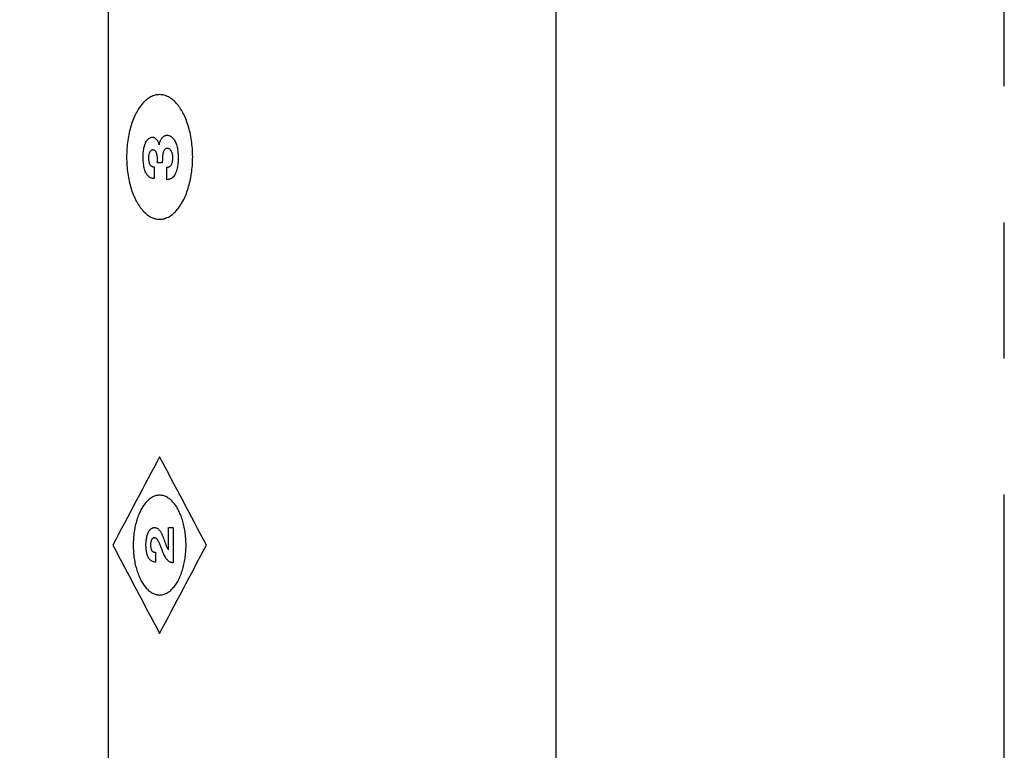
# Model space of a CAD drawing. Header units: inches. Extents: x 0 to 34, y 0 to 22.
# Tile 32 of 76: x 14.385 to 15.4, y 4.905 to 5.658. Entities that reach past the tile are written whole.
import ezdxf

# ---------------------------------------------------------------- set-up
doc = ezdxf.new("R2010")
doc.units = ezdxf.units.IN
doc.header["$LTSCALE"] = 1.87
doc.header["$MEASUREMENT"] = 0
doc.linetypes.add('CENTER', pattern=[0.6, 0.375, -0.075, 0.075, -0.075])
doc.layers.get('0').update_dxf_attribs({"linetype": 'CONTINUOUS'})
for name, color, linetype in [('DATUMCURVES', 7, 'CONTINUOUS'), ('DEFAULT_1', 7, 'CENTER'), ('DIMENSIONS', 7, 'CONTINUOUS')]:
    doc.layers.add(name, color=color, linetype=linetype)
doc.styles.get("Standard").update_dxf_attribs({"font": 'txt', "width": 0.8})
doc.dimstyles.new('DIMSTYLE_3', dxfattribs={"dimtxt": 0.125, "dimasz": 0.18, "dimexe": 0.18, "dimexo": 0.0625, "dimgap": 0.09, "dimtad": 0, "dimtih": 1, "dimtoh": 1, "dimdec": 3, "dimlfac": 2, "dimzin": 4, "dimdsep": 46, "dimtxsty": 'STANDARD', "dimblk": '_FILLED', "dimblk1": '_FILLED', "dimblk2": '_FILLED', "dimcen": 0.09, "dimadec": 0, "dimazin": 0, "dimtp": 0.001, "dimtm": 0.001, "dimtfac": 1, "dimtdec": 3, "dimtofl": 0, "dimtmove": 0, "dimatfit": 3, "dimldrblk": '_FILLED', "dimfxl": 1, "dimtolj": 1, "dimtzin": 4, "dimarcsym": 0})

# ---------------------------------------------------------------- blocks, each defined once
blk = doc.blocks.new('_FILLED')
at = {"color": 0, "linetype": 'BYBLOCK'}
blk.add_solid([(0, 0), (-1, 0.1736), (-1, -0.1736)], dxfattribs=at)
blk = doc.blocks.new('*D31')
at = {"layer": 'DIMENSIONS', "color": 2, "linetype": 'CONTINUOUS'}
for p, q in [((15.1655, 7.6707), (13.5757, 7.6707)), ((13.7007, 7.6707), (13.7007, 5.7411)), ((13.7007, 3.3457), (13.7007, 5.3036)), ((15.1655, 3.3457), (13.5757, 3.3457))]:
    blk.add_line(p, q, dxfattribs=at)
at = {"layer": 'DIMENSIONS', "color": 2, "linetype": 'CONTINUOUS', "xscale": 0.18, "yscale": 0.18, "zscale": 0.18}
for p, rotation in [((13.7007, 7.6707), 90), ((13.7007, 3.3457), 270)]:
    blk.add_blockref('_FILLED', p, dxfattribs=dict(at, rotation=rotation))
at = {"layer": 'DIMENSIONS', "color": 2, "linetype": 'CONTINUOUS', "width": 0.8}
for s, p in [('8.650', (13.3007, 5.5536)), ('[', (13.3007, 5.3661)), (']', (14.0007, 5.3661)), ('219.71', (13.4007, 5.3661))]:
    blk.add_text(s, height=0.125, dxfattribs=at).set_placement(p)

msp = doc.modelspace()

# ---------------------------------------------------------------- linework, layer by layer
at = {"color": 7, "linetype": 'CONTINUOUS'}
for p, q in [((14.47667, 7.9852), (14.47667, 3.75791)), ((14.93795, 7.9852), (14.93795, 3.0312))]:
    msp.add_line(p, q, dxfattribs=at)
at = {"layer": 'DATUMCURVES', "color": 40, "linetype": 'CONTINUOUS'}
for points in [[(14.52499, 5.58066, 1.36169), (14.52351, 5.58009, 1.35932), (14.52204, 5.57952, 1.35696), (14.52056, 5.57895, 1.35459)], [(14.52961, 5.58124, 1.36908), (14.52807, 5.58105, 1.36661), (14.52653, 5.58085, 1.36415), (14.52499, 5.58066, 1.36169)], [(14.53423, 5.58066, 1.37647), (14.53269, 5.58085, 1.37401), (14.53115, 5.58105, 1.37154), (14.52961, 5.58124, 1.36908)], [(14.53866, 5.57895, 1.38356), (14.53719, 5.57952, 1.3812), (14.53571, 5.58009, 1.37884), (14.53423, 5.58066, 1.37647)], [(14.51242, 5.57246, 1.34157), (14.51121, 5.57092, 1.33964), (14.51001, 5.56938, 1.33771), (14.5088, 5.56784, 1.33577)], [(14.51636, 5.57619, 1.34787), (14.51504, 5.57494, 1.34577), (14.51373, 5.5737, 1.34367), (14.51242, 5.57246, 1.34157)], [(14.52056, 5.57895, 1.35459), (14.51916, 5.57803, 1.35235), (14.51776, 5.57711, 1.35011), (14.51636, 5.57619, 1.34787)], [(14.54287, 5.57619, 1.39029), (14.54146, 5.57711, 1.38805), (14.54006, 5.57803, 1.38581), (14.53866, 5.57895, 1.38356)], [(14.5468, 5.57246, 1.39658), (14.54549, 5.5737, 1.39449), (14.54418, 5.57494, 1.39239), (14.54287, 5.57619, 1.39029)], [(14.55042, 5.56784, 1.40238), (14.54921, 5.56938, 1.40045), (14.54801, 5.57092, 1.39852), (14.5468, 5.57246, 1.39658)], [(14.50553, 5.56241, 1.33054), (14.50457, 5.56035, 1.329), (14.50361, 5.55829, 1.32746), (14.50265, 5.55623, 1.32593)], [(14.5088, 5.56784, 1.33577), (14.50771, 5.56603, 1.33403), (14.50662, 5.56422, 1.33228), (14.50553, 5.56241, 1.33054)], [(14.55369, 5.56241, 1.40762), (14.5526, 5.56422, 1.40587), (14.55151, 5.56603, 1.40413), (14.55042, 5.56784, 1.40238)], [(14.55657, 5.55623, 1.41223), (14.55561, 5.55829, 1.41069), (14.55465, 5.56035, 1.40915), (14.55369, 5.56241, 1.40762)], [(14.5002, 5.5494, 1.32201), (14.49954, 5.54692, 1.32096), (14.49888, 5.54445, 1.3199), (14.49822, 5.54197, 1.31885)], [(14.50265, 5.55623, 1.32593), (14.50183, 5.55395, 1.32462), (14.50101, 5.55167, 1.32332), (14.5002, 5.5494, 1.32201)], [(14.55902, 5.5494, 1.41614), (14.5582, 5.55167, 1.41484), (14.55739, 5.55395, 1.41353), (14.55657, 5.55623, 1.41223)], [(14.56099, 5.54197, 1.4193), (14.56034, 5.54445, 1.41825), (14.55968, 5.54692, 1.4172), (14.55902, 5.5494, 1.41614)], [(14.49822, 5.54197, 1.31885), (14.49774, 5.53933, 1.31807), (14.49725, 5.53668, 1.31729), (14.49676, 5.53404, 1.31651)], [(14.53474, 5.53872, 1.37729), (14.53516, 5.53886, 1.37796), (14.53558, 5.53901, 1.37863), (14.536, 5.53915, 1.3793)], [(14.536, 5.53915, 1.3793), (14.53647, 5.5392, 1.38006), (14.53694, 5.53925, 1.38081), (14.53742, 5.53931, 1.38157)], [(14.53742, 5.53931, 1.38157), (14.53796, 5.53924, 1.38244), (14.5385, 5.53918, 1.3833), (14.53904, 5.53911, 1.38417)], [(14.53904, 5.53911, 1.38417), (14.53955, 5.53892, 1.38499), (14.54006, 5.53874, 1.38581), (14.54057, 5.53855, 1.38662)], [(14.56245, 5.53404, 1.42164), (14.56197, 5.53668, 1.42086), (14.56148, 5.53933, 1.42008), (14.56099, 5.54197, 1.4193)], [(14.49676, 5.53404, 1.31651), (14.49646, 5.53125, 1.31603), (14.49616, 5.52846, 1.31555), (14.49586, 5.52568, 1.31506)], [(14.51405, 5.52818, 1.34418), (14.51428, 5.52888, 1.34454), (14.51451, 5.52959, 1.34491), (14.51473, 5.53029, 1.34527)], [(14.51473, 5.53029, 1.34527), (14.51501, 5.53093, 1.34572), (14.51529, 5.53157, 1.34617), (14.51557, 5.53221, 1.34662)], [(14.51557, 5.53221, 1.34662), (14.51591, 5.53277, 1.34715), (14.51624, 5.53333, 1.34769), (14.51658, 5.5339, 1.34822)], [(14.51658, 5.5339, 1.34822), (14.51697, 5.53436, 1.34885), (14.51736, 5.53483, 1.34948), (14.51776, 5.5353, 1.35011)], [(14.51776, 5.5353, 1.35011), (14.51821, 5.53565, 1.35083), (14.51866, 5.53601, 1.35156), (14.51912, 5.53636, 1.35228)], [(14.51912, 5.53636, 1.35228), (14.51963, 5.53658, 1.35311), (14.52015, 5.53681, 1.35394), (14.52067, 5.53703, 1.35477)], [(14.52067, 5.53703, 1.35477), (14.52125, 5.53711, 1.3557), (14.52184, 5.53719, 1.35664), (14.52242, 5.53727, 1.35758)], [(14.52242, 5.53727, 1.35758), (14.52271, 5.53724, 1.35804), (14.523, 5.53721, 1.3585), (14.52329, 5.53719, 1.35896)], [(14.52329, 5.53719, 1.35896), (14.52356, 5.5371, 1.35939), (14.52383, 5.53702, 1.35982), (14.52409, 5.53694, 1.36025)], [(14.52409, 5.53694, 1.36025), (14.52435, 5.53681, 1.36065), (14.5246, 5.53668, 1.36105), (14.52485, 5.53655, 1.36146)], [(14.52485, 5.53655, 1.36146), (14.52508, 5.53638, 1.36183), (14.52531, 5.53621, 1.3622), (14.52554, 5.53604, 1.36257)], [(14.52554, 5.53604, 1.36257), (14.52576, 5.53583, 1.36291), (14.52597, 5.53562, 1.36326), (14.52619, 5.53541, 1.3636)], [(14.52619, 5.53541, 1.3636), (14.52638, 5.53516, 1.36391), (14.52658, 5.53492, 1.36422), (14.52677, 5.53468, 1.36454)], [(14.52677, 5.53468, 1.36454), (14.52695, 5.53441, 1.36482), (14.52713, 5.53415, 1.3651), (14.5273, 5.53388, 1.36538)], [(14.5273, 5.53388, 1.36538), (14.52746, 5.53359, 1.36564), (14.52762, 5.5333, 1.36589), (14.52778, 5.53302, 1.36614)], [(14.52778, 5.53302, 1.36614), (14.52792, 5.53271, 1.36637), (14.52806, 5.53241, 1.36659), (14.52819, 5.5321, 1.36681)], [(14.52819, 5.5321, 1.36681), (14.52832, 5.53179, 1.36701), (14.52844, 5.53147, 1.3672), (14.52856, 5.53116, 1.36739)], [(14.52856, 5.53116, 1.36739), (14.52866, 5.53084, 1.36756), (14.52876, 5.53052, 1.36772), (14.52886, 5.5302, 1.36788)], [(14.52886, 5.5302, 1.36788), (14.52895, 5.52988, 1.36802), (14.52903, 5.52956, 1.36815), (14.52911, 5.52925, 1.36829)], [(14.52911, 5.52925, 1.36829), (14.52915, 5.52925, 1.36834), (14.52918, 5.52925, 1.36839), (14.52922, 5.52925, 1.36845)], [(14.52922, 5.52925, 1.36845), (14.52926, 5.52948, 1.36851), (14.52929, 5.52971, 1.36857), (14.52933, 5.52994, 1.36864)], [(14.52933, 5.52994, 1.36864), (14.5294, 5.53023, 1.36874), (14.52946, 5.53052, 1.36884), (14.52952, 5.53081, 1.36894)], [(14.52952, 5.53081, 1.36894), (14.52961, 5.53114, 1.36909), (14.52971, 5.53148, 1.36923), (14.5298, 5.53181, 1.36937)], [(14.5298, 5.53181, 1.36937), (14.52992, 5.53217, 1.36957), (14.53004, 5.53254, 1.36976), (14.53016, 5.5329, 1.36995)], [(14.53016, 5.5329, 1.36995), (14.53031, 5.53328, 1.3702), (14.53046, 5.53365, 1.37044), (14.53062, 5.53403, 1.37069)], [(14.53062, 5.53403, 1.37069), (14.53081, 5.53441, 1.37099), (14.531, 5.53478, 1.3713), (14.53119, 5.53516, 1.3716)], [(14.53119, 5.53516, 1.3716), (14.53142, 5.53552, 1.37197), (14.53165, 5.53588, 1.37233), (14.53187, 5.53624, 1.3727)], [(14.53187, 5.53624, 1.3727), (14.53215, 5.53656, 1.37314), (14.53242, 5.53689, 1.37357), (14.53269, 5.53722, 1.37401)], [(14.53269, 5.53722, 1.37401), (14.53301, 5.5375, 1.37451), (14.53333, 5.53778, 1.37502), (14.53364, 5.53806, 1.37553)], [(14.53364, 5.53806, 1.37553), (14.53401, 5.53828, 1.37612), (14.53438, 5.5385, 1.3767), (14.53474, 5.53872, 1.37729)], [(14.54057, 5.53855, 1.38662), (14.54105, 5.53825, 1.38739), (14.54153, 5.53794, 1.38815), (14.54201, 5.53764, 1.38892)], [(14.54201, 5.53764, 1.38892), (14.54245, 5.53723, 1.38962), (14.54289, 5.53681, 1.39032), (14.54333, 5.5364, 1.39103)], [(14.54333, 5.5364, 1.39103), (14.54373, 5.53587, 1.39167), (14.54413, 5.53535, 1.39231), (14.54453, 5.53483, 1.39295)], [(14.54453, 5.53483, 1.39295), (14.54488, 5.53421, 1.39352), (14.54524, 5.53359, 1.39409), (14.5456, 5.53298, 1.39467)], [(14.5456, 5.53298, 1.39467), (14.54591, 5.53226, 1.39516), (14.54622, 5.53155, 1.39566), (14.54653, 5.53084, 1.39616)], [(14.54653, 5.53084, 1.39616), (14.54679, 5.53004, 1.39658), (14.54705, 5.52924, 1.39699), (14.54732, 5.52844, 1.39741)], [(14.56336, 5.52568, 1.42309), (14.56306, 5.52846, 1.42261), (14.56276, 5.53125, 1.42212), (14.56245, 5.53404, 1.42164)], [(14.49586, 5.52568, 1.31506), (14.49575, 5.52277, 1.3149), (14.49565, 5.51986, 1.31473), (14.49555, 5.51696, 1.31456)], [(14.51262, 5.51662, 1.34189), (14.51264, 5.51738, 1.34191), (14.51265, 5.51814, 1.34194), (14.51267, 5.5189, 1.34197)], [(14.51267, 5.5189, 1.34197), (14.51272, 5.51968, 1.34205), (14.51278, 5.52046, 1.34214), (14.51283, 5.52125, 1.34222)], [(14.51283, 5.52125, 1.34222), (14.51292, 5.52203, 1.34237), (14.51301, 5.52282, 1.34252), (14.51311, 5.52361, 1.34267)], [(14.51311, 5.52361, 1.34267), (14.51324, 5.52439, 1.34288), (14.51338, 5.52516, 1.3431), (14.51351, 5.52594, 1.34331)], [(14.51351, 5.52594, 1.34331), (14.51369, 5.52669, 1.3436), (14.51387, 5.52743, 1.34389), (14.51405, 5.52818, 1.34418)], [(14.5184, 5.51891, 1.35114), (14.51834, 5.51843, 1.35104), (14.51828, 5.51794, 1.35094), (14.51822, 5.51746, 1.35085)], [(14.51868, 5.52014, 1.35158), (14.51859, 5.51973, 1.35143), (14.51849, 5.51932, 1.35128), (14.5184, 5.51891, 1.35114)], [(14.51904, 5.52116, 1.35216), (14.51892, 5.52082, 1.35197), (14.5188, 5.52048, 1.35178), (14.51868, 5.52014, 1.35158)], [(14.51946, 5.522, 1.35284), (14.51932, 5.52172, 1.35261), (14.51918, 5.52144, 1.35238), (14.51904, 5.52116, 1.35216)], [(14.51993, 5.52267, 1.35358), (14.51977, 5.52245, 1.35333), (14.51962, 5.52222, 1.35309), (14.51946, 5.522, 1.35284)], [(14.52042, 5.52319, 1.35438), (14.52026, 5.52302, 1.35411), (14.52009, 5.52284, 1.35385), (14.51993, 5.52267, 1.35358)], [(14.52093, 5.52358, 1.35518), (14.52076, 5.52345, 1.35491), (14.52059, 5.52332, 1.35464), (14.52042, 5.52319, 1.35438)], [(14.52142, 5.52385, 1.35597), (14.52126, 5.52376, 1.35571), (14.52109, 5.52367, 1.35545), (14.52093, 5.52358, 1.35518)], [(14.52189, 5.52402, 1.35672), (14.52173, 5.52396, 1.35647), (14.52158, 5.52391, 1.35622), (14.52142, 5.52385, 1.35597)], [(14.52231, 5.52411, 1.3574), (14.52217, 5.52408, 1.35717), (14.52203, 5.52405, 1.35695), (14.52189, 5.52402, 1.35672)], [(14.52267, 5.52414, 1.35797), (14.52255, 5.52413, 1.35778), (14.52243, 5.52412, 1.35759), (14.52231, 5.52411, 1.3574)], [(14.52372, 5.524, 1.35966), (14.52337, 5.52404, 1.3591), (14.52302, 5.52409, 1.35853), (14.52267, 5.52414, 1.35797)], [(14.52461, 5.52359, 1.36107), (14.52431, 5.52372, 1.3606), (14.52402, 5.52386, 1.36013), (14.52372, 5.524, 1.35966)], [(14.52534, 5.52295, 1.36224), (14.52509, 5.52316, 1.36185), (14.52485, 5.52337, 1.36146), (14.52461, 5.52359, 1.36107)], [(14.52593, 5.52212, 1.36319), (14.52573, 5.52239, 1.36287), (14.52554, 5.52267, 1.36256), (14.52534, 5.52295, 1.36224)], [(14.5264, 5.52113, 1.36394), (14.52624, 5.52146, 1.36369), (14.52609, 5.52179, 1.36344), (14.52593, 5.52212, 1.36319)], [(14.52676, 5.52003, 1.36451), (14.52664, 5.5204, 1.36432), (14.52652, 5.52076, 1.36413), (14.5264, 5.52113, 1.36394)], [(14.52702, 5.51885, 1.36494), (14.52693, 5.51924, 1.3648), (14.52685, 5.51964, 1.36466), (14.52676, 5.52003, 1.36451)], [(14.52721, 5.51761, 1.36523), (14.52715, 5.51802, 1.36513), (14.52708, 5.51843, 1.36504), (14.52702, 5.51885, 1.36494)], [(14.53282, 5.51907, 1.37421), (14.53275, 5.51852, 1.3741), (14.53269, 5.51798, 1.374), (14.53262, 5.51744, 1.3739)], [(14.53309, 5.52061, 1.37465), (14.533, 5.52009, 1.37451), (14.53291, 5.51958, 1.37436), (14.53282, 5.51907, 1.37421)], [(14.53347, 5.52202, 1.37526), (14.53335, 5.52155, 1.37506), (14.53322, 5.52108, 1.37486), (14.53309, 5.52061, 1.37465)], [(14.53397, 5.52326, 1.37605), (14.5338, 5.52285, 1.37579), (14.53364, 5.52243, 1.37552), (14.53347, 5.52202, 1.37526)], [(14.5346, 5.5243, 1.37706), (14.53439, 5.52395, 1.37672), (14.53418, 5.52361, 1.37639), (14.53397, 5.52326, 1.37605)], [(14.53537, 5.52509, 1.37829), (14.53511, 5.52482, 1.37788), (14.53485, 5.52456, 1.37747), (14.5346, 5.5243, 1.37706)], [(14.5363, 5.52559, 1.37979), (14.53599, 5.52542, 1.37929), (14.53568, 5.52525, 1.37879), (14.53537, 5.52509, 1.37829)], [(14.53742, 5.52577, 1.38157), (14.53705, 5.52571, 1.38098), (14.53667, 5.52565, 1.38038), (14.5363, 5.52559, 1.37979)], [(14.53836, 5.52568, 1.38308), (14.53804, 5.52571, 1.38258), (14.53773, 5.52574, 1.38207), (14.53742, 5.52577, 1.38157)], [(14.53922, 5.52541, 1.38445), (14.53893, 5.5255, 1.38399), (14.53864, 5.52559, 1.38354), (14.53836, 5.52568, 1.38308)], [(14.53999, 5.52497, 1.38569), (14.53973, 5.52512, 1.38527), (14.53947, 5.52526, 1.38486), (14.53922, 5.52541, 1.38445)], [(14.54068, 5.52439, 1.38679), (14.54045, 5.52458, 1.38642), (14.54022, 5.52478, 1.38605), (14.53999, 5.52497, 1.38569)], [(14.54128, 5.52367, 1.38776), (14.54108, 5.52391, 1.38743), (14.54088, 5.52415, 1.38711), (14.54068, 5.52439, 1.38679)], [(14.5418, 5.52282, 1.38859), (14.54163, 5.5231, 1.38831), (14.54146, 5.52338, 1.38803), (14.54128, 5.52367, 1.38776)], [(14.54224, 5.52187, 1.3893), (14.5421, 5.52219, 1.38906), (14.54195, 5.5225, 1.38883), (14.5418, 5.52282, 1.38859)], [(14.5426, 5.52082, 1.38987), (14.54248, 5.52117, 1.38968), (14.54236, 5.52152, 1.38949), (14.54224, 5.52187, 1.3893)], [(14.54288, 5.51969, 1.39032), (14.54279, 5.52007, 1.39017), (14.5427, 5.52044, 1.39002), (14.5426, 5.52082, 1.38987)], [(14.54308, 5.5185, 1.39063), (14.54301, 5.51889, 1.39053), (14.54295, 5.51929, 1.39042), (14.54288, 5.51969, 1.39032)], [(14.54732, 5.52844, 1.39741), (14.54752, 5.52756, 1.39775), (14.54773, 5.52668, 1.39808), (14.54794, 5.5258, 1.39842)], [(14.54794, 5.5258, 1.39842), (14.5481, 5.52485, 1.39866), (14.54825, 5.52389, 1.3989), (14.5484, 5.52294, 1.39915)], [(14.5484, 5.52294, 1.39915), (14.5485, 5.52191, 1.3993), (14.54859, 5.52089, 1.39945), (14.54868, 5.51986, 1.3996)], [(14.54868, 5.51986, 1.3996), (14.54872, 5.51877, 1.39965), (14.54875, 5.51769, 1.3997), (14.54878, 5.5166, 1.39976)], [(14.56367, 5.51696, 1.42359), (14.56357, 5.51986, 1.42342), (14.56346, 5.52277, 1.42326), (14.56336, 5.52568, 1.42309)], [(14.49555, 5.51696, 1.31456), (14.49565, 5.51405, 1.31473), (14.49575, 5.51115, 1.3149), (14.49586, 5.50824, 1.31506)], [(14.51272, 5.51303, 1.34204), (14.51268, 5.51423, 1.34199), (14.51265, 5.51542, 1.34194), (14.51262, 5.51662, 1.34189)], [(14.513, 5.50977, 1.34249), (14.5129, 5.51086, 1.34234), (14.51281, 5.51194, 1.34219), (14.51272, 5.51303, 1.34204)], [(14.51346, 5.50684, 1.34323), (14.5133, 5.50781, 1.34298), (14.51315, 5.50879, 1.34274), (14.513, 5.50977, 1.34249)], [(14.51822, 5.51746, 1.35085), (14.5182, 5.5169, 1.35081), (14.51818, 5.51634, 1.35078), (14.51815, 5.51578, 1.35074)], [(14.51815, 5.51578, 1.35074), (14.51818, 5.51509, 1.35079), (14.51821, 5.5144, 1.35084), (14.51824, 5.51371, 1.35089)], [(14.51824, 5.51371, 1.35089), (14.51833, 5.51313, 1.35102), (14.51841, 5.51255, 1.35115), (14.51849, 5.51198, 1.35129)], [(14.51849, 5.51198, 1.35129), (14.51862, 5.5115, 1.35149), (14.51875, 5.51103, 1.3517), (14.51888, 5.51056, 1.3519)], [(14.51888, 5.51056, 1.3519), (14.51904, 5.51018, 1.35217), (14.51921, 5.5098, 1.35243), (14.51937, 5.50943, 1.35269)], [(14.51937, 5.50943, 1.35269), (14.51956, 5.50913, 1.353), (14.51975, 5.50884, 1.3533), (14.51994, 5.50855, 1.35361)], [(14.52732, 5.51637, 1.36542), (14.52728, 5.51678, 1.36536), (14.52725, 5.5172, 1.36529), (14.52721, 5.51761, 1.36523)], [(14.52739, 5.51516, 1.36553), (14.52737, 5.51556, 1.36549), (14.52735, 5.51597, 1.36545), (14.52732, 5.51637, 1.36542)], [(14.52742, 5.51401, 1.36557), (14.52741, 5.51439, 1.36556), (14.5274, 5.51477, 1.36554), (14.52739, 5.51516, 1.36553)], [(14.52743, 5.51296, 1.36558), (14.52742, 5.51331, 1.36558), (14.52742, 5.51366, 1.36558), (14.52742, 5.51401, 1.36557)], [(14.52743, 5.51084, 1.36558), (14.52743, 5.51154, 1.36558), (14.52743, 5.51225, 1.36558), (14.52743, 5.51296, 1.36558)], [(14.53239, 5.51084, 1.37353), (14.53074, 5.51084, 1.37088), (14.52908, 5.51084, 1.36823), (14.52743, 5.51084, 1.36558)], [(14.5324, 5.51242, 1.37354), (14.5324, 5.51189, 1.37354), (14.53239, 5.51136, 1.37353), (14.53239, 5.51084, 1.37353)], [(14.53243, 5.51408, 1.37359), (14.53242, 5.51352, 1.37357), (14.53241, 5.51297, 1.37356), (14.5324, 5.51242, 1.37354)], [(14.5325, 5.51576, 1.3737), (14.53248, 5.5152, 1.37366), (14.53245, 5.51464, 1.37363), (14.53243, 5.51408, 1.37359)], [(14.53262, 5.51744, 1.3739), (14.53258, 5.51688, 1.37383), (14.53254, 5.51632, 1.37377), (14.5325, 5.51576, 1.3737)], [(14.54149, 5.50855, 1.38809), (14.54168, 5.50887, 1.3884), (14.54187, 5.5092, 1.3887), (14.54206, 5.50952, 1.389)], [(14.54206, 5.50952, 1.389), (14.54222, 5.50992, 1.38926), (14.54238, 5.51032, 1.38951), (14.54254, 5.51072, 1.38977)], [(14.54254, 5.51072, 1.38977), (14.54266, 5.51121, 1.38997), (14.54279, 5.51169, 1.39017), (14.54291, 5.51218, 1.39037)], [(14.54291, 5.51218, 1.39037), (14.54299, 5.51275, 1.39049), (14.54307, 5.51333, 1.39062), (14.54315, 5.51391, 1.39075)], [(14.5432, 5.51724, 1.39082), (14.54316, 5.51766, 1.39076), (14.54312, 5.51808, 1.3907), (14.54308, 5.5185, 1.39063)], [(14.54315, 5.51391, 1.39075), (14.54318, 5.51459, 1.3908), (14.54321, 5.51527, 1.39084), (14.54324, 5.51595, 1.39089)], [(14.54324, 5.51595, 1.39089), (14.54322, 5.51638, 1.39087), (14.54321, 5.51681, 1.39085), (14.5432, 5.51724, 1.39082)], [(14.54849, 5.51035, 1.39929), (14.54839, 5.50951, 1.39913), (14.54828, 5.50867, 1.39896), (14.54818, 5.50783, 1.39879)], [(14.54867, 5.51272, 1.39959), (14.54861, 5.51193, 1.39949), (14.54855, 5.51114, 1.39939), (14.54849, 5.51035, 1.39929)], [(14.54876, 5.51483, 1.39972), (14.54873, 5.51413, 1.39968), (14.5487, 5.51342, 1.39963), (14.54867, 5.51272, 1.39959)], [(14.54878, 5.5166, 1.39976), (14.54877, 5.51601, 1.39974), (14.54877, 5.51542, 1.39973), (14.54876, 5.51483, 1.39972)], [(14.56336, 5.50824, 1.42309), (14.56346, 5.51115, 1.42326), (14.56357, 5.51405, 1.42342), (14.56367, 5.51696, 1.42359)], [(14.49586, 5.50824, 1.31506), (14.49616, 5.50545, 1.31555), (14.49646, 5.50266, 1.31603), (14.49676, 5.49988, 1.31651)], [(14.49676, 5.49988, 1.31651), (14.49725, 5.49723, 1.31729), (14.49774, 5.49459, 1.31807), (14.49822, 5.49195, 1.31885)], [(14.51408, 5.50423, 1.34423), (14.51387, 5.5051, 1.34389), (14.51367, 5.50597, 1.34356), (14.51346, 5.50684, 1.34323)], [(14.51486, 5.50194, 1.34548), (14.5146, 5.5027, 1.34506), (14.51434, 5.50346, 1.34465), (14.51408, 5.50423, 1.34423)], [(14.51579, 5.49996, 1.34697), (14.51548, 5.50062, 1.34647), (14.51517, 5.50128, 1.34598), (14.51486, 5.50194, 1.34548)], [(14.51686, 5.4983, 1.34867), (14.5165, 5.49885, 1.3481), (14.51615, 5.49941, 1.34754), (14.51579, 5.49996, 1.34697)], [(14.51994, 5.50855, 1.35361), (14.52015, 5.50832, 1.35394), (14.52036, 5.5081, 1.35427), (14.52057, 5.50788, 1.35461)], [(14.52057, 5.50788, 1.35461), (14.52078, 5.50772, 1.35495), (14.521, 5.50756, 1.3553), (14.52122, 5.50741, 1.35565)], [(14.52122, 5.50741, 1.35565), (14.52143, 5.5073, 1.35599), (14.52165, 5.5072, 1.35634), (14.52187, 5.50709, 1.35669)], [(14.52187, 5.50709, 1.35669), (14.52207, 5.50703, 1.35702), (14.52228, 5.50696, 1.35735), (14.52249, 5.5069, 1.35768)], [(14.52249, 5.5069, 1.35768), (14.52268, 5.50686, 1.35798), (14.52287, 5.50683, 1.35828), (14.52305, 5.5068, 1.35859)], [(14.52305, 5.5068, 1.35859), (14.52322, 5.50678, 1.35884), (14.52338, 5.50677, 1.3591), (14.52354, 5.50676, 1.35936)], [(14.52354, 5.50676, 1.35936), (14.52366, 5.50676, 1.35956), (14.52379, 5.50676, 1.35976), (14.52391, 5.50676, 1.35996)], [(14.52391, 5.50676, 1.35996), (14.52391, 5.50269, 1.35996), (14.52391, 5.49863, 1.35996), (14.52391, 5.49457, 1.35996)], [(14.53702, 5.49348, 1.38093), (14.53702, 5.49776, 1.38093), (14.53702, 5.50204, 1.38093), (14.53702, 5.50632, 1.38093)], [(14.53702, 5.50632, 1.38093), (14.53703, 5.50629, 1.38096), (14.53705, 5.50626, 1.38099), (14.53707, 5.50623, 1.38101)], [(14.53707, 5.50623, 1.38101), (14.53724, 5.50623, 1.38129), (14.53741, 5.50624, 1.38157), (14.53759, 5.50625, 1.38184)], [(14.53759, 5.50625, 1.38184), (14.53779, 5.50628, 1.38216), (14.53798, 5.50631, 1.38248), (14.53818, 5.50634, 1.3828)], [(14.53818, 5.50634, 1.3828), (14.5384, 5.50639, 1.38314), (14.53861, 5.50645, 1.38349), (14.53883, 5.50651, 1.38383)], [(14.53883, 5.50651, 1.38383), (14.53906, 5.5066, 1.3842), (14.53928, 5.5067, 1.38456), (14.53951, 5.50679, 1.38492)], [(14.53951, 5.50679, 1.38492), (14.53974, 5.50693, 1.38528), (14.53997, 5.50707, 1.38565), (14.54019, 5.50721, 1.38602)], [(14.54019, 5.50721, 1.38602), (14.54042, 5.5074, 1.38637), (14.54064, 5.5076, 1.38673), (14.54086, 5.50779, 1.38709)], [(14.54086, 5.50779, 1.38709), (14.54107, 5.50804, 1.38742), (14.54128, 5.5083, 1.38776), (14.54149, 5.50855, 1.38809)], [(14.54613, 5.50028, 1.39551), (14.54574, 5.49954, 1.39489), (14.54535, 5.49881, 1.39427), (14.54496, 5.49808, 1.39365)], [(14.54703, 5.50269, 1.39695), (14.54673, 5.50189, 1.39647), (14.54643, 5.50108, 1.39599), (14.54613, 5.50028, 1.39551)], [(14.5477, 5.50524, 1.39803), (14.54748, 5.50439, 1.39767), (14.54725, 5.50354, 1.39731), (14.54703, 5.50269, 1.39695)], [(14.54818, 5.50783, 1.39879), (14.54802, 5.50696, 1.39854), (14.54786, 5.5061, 1.39828), (14.5477, 5.50524, 1.39803)], [(14.56099, 5.49195, 1.4193), (14.56148, 5.49459, 1.42008), (14.56197, 5.49723, 1.42086), (14.56245, 5.49988, 1.42164)], [(14.56245, 5.49988, 1.42164), (14.56276, 5.50266, 1.42212), (14.56306, 5.50545, 1.42261), (14.56336, 5.50824, 1.42309)], [(14.49822, 5.49195, 1.31885), (14.49888, 5.48947, 1.3199), (14.49954, 5.487, 1.32096), (14.5002, 5.48452, 1.32201)], [(14.51805, 5.49695, 1.35058), (14.51766, 5.4974, 1.34995), (14.51726, 5.49785, 1.34931), (14.51686, 5.4983, 1.34867)], [(14.51937, 5.49591, 1.35268), (14.51893, 5.49625, 1.35198), (14.51849, 5.4966, 1.35128), (14.51805, 5.49695, 1.35058)], [(14.52079, 5.49516, 1.35496), (14.52031, 5.49541, 1.3542), (14.51984, 5.49566, 1.35344), (14.51937, 5.49591, 1.35268)], [(14.5223, 5.49472, 1.35739), (14.5218, 5.49487, 1.35658), (14.52129, 5.49501, 1.35577), (14.52079, 5.49516, 1.35496)], [(14.52391, 5.49457, 1.35996), (14.52338, 5.49462, 1.3591), (14.52284, 5.49467, 1.35824), (14.5223, 5.49472, 1.35739)], [(14.53956, 5.49382, 1.38501), (14.53871, 5.4937, 1.38365), (14.53787, 5.49359, 1.38229), (14.53702, 5.49348, 1.38093)], [(14.54171, 5.49476, 1.38845), (14.541, 5.49444, 1.3873), (14.54028, 5.49413, 1.38615), (14.53956, 5.49382, 1.38501)], [(14.5435, 5.49621, 1.39131), (14.54291, 5.49573, 1.39036), (14.54231, 5.49524, 1.3894), (14.54171, 5.49476, 1.38845)], [(14.54496, 5.49808, 1.39365), (14.54448, 5.49746, 1.39287), (14.54399, 5.49683, 1.39209), (14.5435, 5.49621, 1.39131)], [(14.55902, 5.48452, 1.41614), (14.55968, 5.487, 1.4172), (14.56034, 5.48947, 1.41825), (14.56099, 5.49195, 1.4193)], [(14.5002, 5.48452, 1.32201), (14.50101, 5.48224, 1.32332), (14.50183, 5.47996, 1.32462), (14.50265, 5.47769, 1.32593)], [(14.55657, 5.47769, 1.41223), (14.55739, 5.47996, 1.41353), (14.5582, 5.48224, 1.41484), (14.55902, 5.48452, 1.41614)], [(14.50265, 5.47769, 1.32593), (14.50361, 5.47563, 1.32746), (14.50457, 5.47357, 1.329), (14.50553, 5.47151, 1.33054)], [(14.50553, 5.47151, 1.33054), (14.50662, 5.4697, 1.33228), (14.50771, 5.46789, 1.33403), (14.5088, 5.46608, 1.33577)], [(14.55042, 5.46608, 1.40238), (14.55151, 5.46789, 1.40413), (14.5526, 5.4697, 1.40587), (14.55369, 5.47151, 1.40762)], [(14.55369, 5.47151, 1.40762), (14.55465, 5.47357, 1.40915), (14.55561, 5.47563, 1.41069), (14.55657, 5.47769, 1.41223)], [(14.5088, 5.46608, 1.33577), (14.51001, 5.46454, 1.33771), (14.51121, 5.463, 1.33964), (14.51242, 5.46146, 1.34157)], [(14.51242, 5.46146, 1.34157), (14.51373, 5.46021, 1.34367), (14.51504, 5.45897, 1.34577), (14.51636, 5.45773, 1.34787)], [(14.54287, 5.45773, 1.39029), (14.54418, 5.45897, 1.39239), (14.54549, 5.46021, 1.39449), (14.5468, 5.46146, 1.39658)], [(14.5468, 5.46146, 1.39658), (14.54801, 5.463, 1.39852), (14.54921, 5.46454, 1.40045), (14.55042, 5.46608, 1.40238)], [(14.51636, 5.45773, 1.34787), (14.51776, 5.45681, 1.35011), (14.51916, 5.45589, 1.35235), (14.52056, 5.45497, 1.35459)], [(14.52056, 5.45497, 1.35459), (14.52204, 5.4544, 1.35696), (14.52351, 5.45383, 1.35932), (14.52499, 5.45326, 1.36169)], [(14.52499, 5.45326, 1.36169), (14.52653, 5.45307, 1.36415), (14.52807, 5.45287, 1.36661), (14.52961, 5.45268, 1.36908)], [(14.52961, 5.45268, 1.36908), (14.53115, 5.45287, 1.37154), (14.53269, 5.45307, 1.37401), (14.53423, 5.45326, 1.37647)], [(14.53423, 5.45326, 1.37647), (14.53571, 5.45383, 1.37884), (14.53719, 5.4544, 1.3812), (14.53866, 5.45497, 1.38356)], [(14.53866, 5.45497, 1.38356), (14.54006, 5.45589, 1.38581), (14.54146, 5.45681, 1.38805), (14.54287, 5.45773, 1.39029)], [(14.52961, 5.20799, 1.36908), (14.51353, 5.17764, 1.34335), (14.49745, 5.1473, 1.31762), (14.48138, 5.11696, 1.29189)], [(14.57785, 5.11696, 1.44627), (14.56177, 5.1473, 1.42054), (14.54569, 5.17764, 1.39481), (14.52961, 5.20799, 1.36908)], [(14.51901, 5.16433, 1.35211), (14.51796, 5.16334, 1.35043), (14.51691, 5.16234, 1.34875), (14.51586, 5.16135, 1.34707)], [(14.52237, 5.16654, 1.35749), (14.52125, 5.1658, 1.35569), (14.52013, 5.16507, 1.3539), (14.51901, 5.16433, 1.35211)], [(14.52591, 5.1679, 1.36316), (14.52473, 5.16745, 1.36127), (14.52355, 5.16699, 1.35938), (14.52237, 5.16654, 1.35749)], [(14.52961, 5.16837, 1.36908), (14.52838, 5.16821, 1.36711), (14.52715, 5.16806, 1.36514), (14.52591, 5.1679, 1.36316)], [(14.53331, 5.1679, 1.37499), (14.53207, 5.16806, 1.37302), (14.53084, 5.16821, 1.37105), (14.52961, 5.16837, 1.36908)], [(14.53685, 5.16654, 1.38067), (14.53567, 5.16699, 1.37878), (14.53449, 5.16745, 1.37689), (14.53331, 5.1679, 1.37499)], [(14.54021, 5.16433, 1.38605), (14.53909, 5.16507, 1.38426), (14.53797, 5.1658, 1.38246), (14.53685, 5.16654, 1.38067)], [(14.54336, 5.16135, 1.39108), (14.54231, 5.16234, 1.38941), (14.54126, 5.16334, 1.38773), (14.54021, 5.16433, 1.38605)], [(14.51296, 5.15765, 1.34243), (14.51209, 5.1562, 1.34104), (14.51121, 5.15475, 1.33964), (14.51034, 5.15331, 1.33824)], [(14.51586, 5.16135, 1.34707), (14.51489, 5.16011, 1.34552), (14.51393, 5.15888, 1.34398), (14.51296, 5.15765, 1.34243)], [(14.54626, 5.15765, 1.39572), (14.54529, 5.15888, 1.39418), (14.54433, 5.16011, 1.39263), (14.54336, 5.16135, 1.39108)], [(14.54888, 5.15331, 1.39991), (14.548, 5.15475, 1.39851), (14.54713, 5.1562, 1.39712), (14.54626, 5.15765, 1.39572)], [(14.50804, 5.14837, 1.33455), (14.50738, 5.14654, 1.33351), (14.50673, 5.14472, 1.33246), (14.50608, 5.1429, 1.33142)], [(14.51034, 5.15331, 1.33824), (14.50957, 5.15166, 1.33701), (14.50881, 5.15001, 1.33578), (14.50804, 5.14837, 1.33455)], [(14.55118, 5.14837, 1.4036), (14.55041, 5.15001, 1.40237), (14.54964, 5.15166, 1.40114), (14.54888, 5.15331, 1.39991)], [(14.55314, 5.1429, 1.40673), (14.55248, 5.14472, 1.40568), (14.55183, 5.14654, 1.40464), (14.55118, 5.14837, 1.4036)], [(14.5045, 5.13696, 1.32889), (14.50411, 5.13484, 1.32827), (14.50372, 5.13273, 1.32764), (14.50333, 5.13061, 1.32702)], [(14.50608, 5.1429, 1.33142), (14.50555, 5.14092, 1.33058), (14.50503, 5.13894, 1.32973), (14.5045, 5.13696, 1.32889)], [(14.51959, 5.13253, 1.35305), (14.51994, 5.13288, 1.3536), (14.52029, 5.13323, 1.35416), (14.52064, 5.13358, 1.35472)], [(14.52064, 5.13358, 1.35472), (14.52102, 5.13384, 1.35534), (14.52141, 5.1341, 1.35595), (14.5218, 5.13436, 1.35657)], [(14.5218, 5.13436, 1.35657), (14.52222, 5.13452, 1.35725), (14.52264, 5.13468, 1.35792), (14.52306, 5.13484, 1.3586)], [(14.52306, 5.13484, 1.3586), (14.52352, 5.1349, 1.35933), (14.52398, 5.13495, 1.36007), (14.52444, 5.13501, 1.3608)], [(14.52444, 5.13501, 1.3608), (14.52483, 5.13497, 1.36142), (14.52521, 5.13493, 1.36204), (14.5256, 5.13489, 1.36266)], [(14.5256, 5.13489, 1.36266), (14.52595, 5.13477, 1.36322), (14.52631, 5.13466, 1.36379), (14.52666, 5.13454, 1.36436)], [(14.52666, 5.13454, 1.36436), (14.52699, 5.13436, 1.36488), (14.52732, 5.13418, 1.36541), (14.52764, 5.134, 1.36593)], [(14.52764, 5.134, 1.36593), (14.52794, 5.13376, 1.36641), (14.52824, 5.13352, 1.36689), (14.52854, 5.13328, 1.36737)], [(14.52854, 5.13328, 1.36737), (14.52882, 5.13298, 1.36781), (14.52909, 5.13269, 1.36825), (14.52937, 5.1324, 1.36869)], [(14.53877, 5.11199, 1.38373), (14.53877, 5.11969, 1.38373), (14.53877, 5.12738, 1.38373), (14.53877, 5.13508, 1.38373)], [(14.53877, 5.13508, 1.38373), (14.54041, 5.13508, 1.38637), (14.54206, 5.13508, 1.389), (14.5437, 5.13508, 1.39163)], [(14.5437, 5.13508, 1.39163), (14.5437, 5.12296, 1.39163), (14.5437, 5.11084, 1.39163), (14.5437, 5.09872, 1.39163)], [(14.55472, 5.13696, 1.40926), (14.55419, 5.13894, 1.40841), (14.55366, 5.14092, 1.40757), (14.55314, 5.1429, 1.40673)], [(14.55588, 5.13061, 1.41113), (14.5555, 5.13273, 1.4105), (14.55511, 5.13484, 1.40988), (14.55472, 5.13696, 1.40926)], [(14.5026, 5.12392, 1.32586), (14.50252, 5.1216, 1.32573), (14.50244, 5.11927, 1.32559), (14.50236, 5.11695, 1.32546)], [(14.50333, 5.13061, 1.32702), (14.50309, 5.12838, 1.32663), (14.50285, 5.12615, 1.32625), (14.5026, 5.12392, 1.32586)], [(14.5158, 5.12161, 1.34698), (14.51591, 5.12236, 1.34715), (14.51602, 5.12312, 1.34732), (14.51613, 5.12387, 1.3475)], [(14.51613, 5.12387, 1.3475), (14.51628, 5.12457, 1.34774), (14.51643, 5.12528, 1.34798), (14.51658, 5.12598, 1.34822)], [(14.51658, 5.12598, 1.34822), (14.51677, 5.12663, 1.34852), (14.51696, 5.12728, 1.34883), (14.51715, 5.12793, 1.34914)], [(14.51715, 5.12793, 1.34914), (14.51738, 5.12851, 1.34951), (14.51761, 5.1291, 1.34988), (14.51785, 5.12968, 1.35025)], [(14.51785, 5.12968, 1.35025), (14.51812, 5.13019, 1.35069), (14.51839, 5.13071, 1.35112), (14.51866, 5.13122, 1.35155)], [(14.51866, 5.13122, 1.35155), (14.51897, 5.13166, 1.35205), (14.51928, 5.13209, 1.35255), (14.51959, 5.13253, 1.35305)], [(14.52195, 5.12329, 1.35681), (14.52181, 5.1231, 1.3566), (14.52168, 5.12292, 1.35638), (14.52154, 5.12274, 1.35617)], [(14.52238, 5.12373, 1.3575), (14.52223, 5.12358, 1.35727), (14.52209, 5.12343, 1.35704), (14.52195, 5.12329, 1.35681)], [(14.52283, 5.12407, 1.35823), (14.52268, 5.12396, 1.35799), (14.52253, 5.12384, 1.35775), (14.52238, 5.12373, 1.3575)], [(14.5233, 5.12431, 1.35898), (14.52314, 5.12423, 1.35873), (14.52299, 5.12415, 1.35848), (14.52283, 5.12407, 1.35823)], [(14.52377, 5.12446, 1.35973), (14.52361, 5.12441, 1.35948), (14.52346, 5.12436, 1.35923), (14.5233, 5.12431, 1.35898)], [(14.52424, 5.1245, 1.36049), (14.52409, 5.12449, 1.36024), (14.52393, 5.12447, 1.35999), (14.52377, 5.12446, 1.35973)], [(14.525, 5.12442, 1.3617), (14.52475, 5.12445, 1.36129), (14.52449, 5.12447, 1.36089), (14.52424, 5.1245, 1.36049)], [(14.5257, 5.12418, 1.36282), (14.52547, 5.12426, 1.36244), (14.52523, 5.12434, 1.36207), (14.525, 5.12442, 1.3617)], [(14.52635, 5.12376, 1.36386), (14.52613, 5.1239, 1.36351), (14.52592, 5.12404, 1.36317), (14.5257, 5.12418, 1.36282)], [(14.52698, 5.12316, 1.36486), (14.52677, 5.12336, 1.36453), (14.52656, 5.12356, 1.3642), (14.52635, 5.12376, 1.36386)], [(14.52758, 5.12237, 1.36583), (14.52738, 5.12263, 1.36551), (14.52718, 5.12289, 1.36518), (14.52698, 5.12316, 1.36486)], [(14.52937, 5.1324, 1.36869), (14.52962, 5.13207, 1.36909), (14.52987, 5.13173, 1.3695), (14.53012, 5.1314, 1.3699)], [(14.53012, 5.1314, 1.3699), (14.53036, 5.13102, 1.37027), (14.53059, 5.13065, 1.37064), (14.53082, 5.13028, 1.37101)], [(14.53082, 5.13028, 1.37101), (14.53103, 5.12988, 1.37135), (14.53125, 5.12948, 1.37169), (14.53146, 5.12908, 1.37204)], [(14.53146, 5.12908, 1.37204), (14.53165, 5.12866, 1.37235), (14.53185, 5.12824, 1.37266), (14.53205, 5.12782, 1.37298)], [(14.53205, 5.12782, 1.37298), (14.53223, 5.12739, 1.37327), (14.53241, 5.12696, 1.37356), (14.53259, 5.12653, 1.37385)], [(14.53259, 5.12653, 1.37385), (14.53276, 5.12609, 1.37413), (14.53293, 5.12565, 1.3744), (14.5331, 5.12521, 1.37467)], [(14.5331, 5.12521, 1.37467), (14.53326, 5.12478, 1.37492), (14.53342, 5.12434, 1.37518), (14.53358, 5.12391, 1.37543)], [(14.53358, 5.12391, 1.37543), (14.53379, 5.12334, 1.37577), (14.534, 5.12278, 1.3761), (14.53421, 5.12221, 1.37644)], [(14.55661, 5.12392, 1.41229), (14.55637, 5.12615, 1.4119), (14.55613, 5.12838, 1.41151), (14.55588, 5.13061, 1.41113)], [(14.55686, 5.11695, 1.41268), (14.55678, 5.11927, 1.41255), (14.55669, 5.1216, 1.41242), (14.55661, 5.12392, 1.41229)], [(14.48138, 5.11696, 1.29189), (14.49745, 5.08662, 1.31762), (14.51353, 5.05628, 1.34335), (14.52961, 5.02594, 1.36908)], [(14.50236, 5.11695, 1.32546), (14.50244, 5.11462, 1.32559), (14.50252, 5.1123, 1.32573), (14.5026, 5.10997, 1.32586)], [(14.51554, 5.11671, 1.34656), (14.51556, 5.11754, 1.34659), (14.51558, 5.11838, 1.34663), (14.5156, 5.11921, 1.34666)], [(14.51556, 5.11538, 1.34659), (14.51555, 5.11582, 1.34658), (14.51554, 5.11627, 1.34657), (14.51554, 5.11671, 1.34656)], [(14.51564, 5.11378, 1.34672), (14.51561, 5.11431, 1.34668), (14.51559, 5.11484, 1.34663), (14.51556, 5.11538, 1.34659)], [(14.5156, 5.11921, 1.34666), (14.51567, 5.12001, 1.34677), (14.51573, 5.12081, 1.34687), (14.5158, 5.12161, 1.34698)], [(14.51581, 5.112, 1.34699), (14.51575, 5.11259, 1.3469), (14.51569, 5.11319, 1.34681), (14.51564, 5.11378, 1.34672)], [(14.52028, 5.11837, 1.35415), (14.52027, 5.11797, 1.35413), (14.52026, 5.11756, 1.35411), (14.52024, 5.11716, 1.35409)], [(14.52024, 5.11716, 1.35409), (14.52026, 5.11659, 1.35412), (14.52028, 5.11603, 1.35415), (14.52031, 5.11547, 1.35419)], [(14.52041, 5.11947, 1.35435), (14.52037, 5.1191, 1.35429), (14.52033, 5.11874, 1.35422), (14.52028, 5.11837, 1.35415)], [(14.52031, 5.11547, 1.35419), (14.52037, 5.11499, 1.35429), (14.52043, 5.11452, 1.35438), (14.52049, 5.11405, 1.35448)], [(14.52061, 5.12045, 1.35467), (14.52054, 5.12012, 1.35456), (14.52047, 5.1198, 1.35446), (14.52041, 5.11947, 1.35435)], [(14.52049, 5.11405, 1.35448), (14.52058, 5.11366, 1.35463), (14.52068, 5.11327, 1.35479), (14.52077, 5.11288, 1.35494)], [(14.52087, 5.12133, 1.35508), (14.52078, 5.12103, 1.35494), (14.52069, 5.12074, 1.35481), (14.52061, 5.12045, 1.35467)], [(14.52118, 5.12209, 1.35559), (14.52108, 5.12183, 1.35542), (14.52097, 5.12158, 1.35525), (14.52087, 5.12133, 1.35508)], [(14.52154, 5.12274, 1.35617), (14.52142, 5.12252, 1.35598), (14.5213, 5.1223, 1.35578), (14.52118, 5.12209, 1.35559)], [(14.52818, 5.1214, 1.3668), (14.52798, 5.12172, 1.36647), (14.52778, 5.12205, 1.36615), (14.52758, 5.12237, 1.36583)], [(14.5288, 5.12022, 1.36778), (14.52859, 5.12061, 1.36745), (14.52839, 5.121, 1.36712), (14.52818, 5.1214, 1.3668)], [(14.52944, 5.11883, 1.3688), (14.52922, 5.11929, 1.36846), (14.52901, 5.11975, 1.36812), (14.5288, 5.12022, 1.36778)], [(14.53011, 5.11724, 1.36988), (14.52989, 5.11777, 1.36952), (14.52966, 5.1183, 1.36916), (14.52944, 5.11883, 1.3688)], [(14.52961, 5.02594, 1.36908), (14.54569, 5.05628, 1.39481), (14.56177, 5.08662, 1.42054), (14.57785, 5.11696, 1.44627)], [(14.53084, 5.11542, 1.37105), (14.5306, 5.11602, 1.37066), (14.53036, 5.11663, 1.37027), (14.53011, 5.11724, 1.36988)], [(14.53164, 5.11337, 1.37232), (14.53137, 5.11405, 1.3719), (14.53111, 5.11473, 1.37147), (14.53084, 5.11542, 1.37105)], [(14.53251, 5.1111, 1.37373), (14.53222, 5.11185, 1.37326), (14.53193, 5.11261, 1.37279), (14.53164, 5.11337, 1.37232)], [(14.53421, 5.12221, 1.37644), (14.5344, 5.12169, 1.37674), (14.53459, 5.12118, 1.37705), (14.53478, 5.12066, 1.37736)], [(14.53478, 5.12066, 1.37736), (14.53496, 5.12019, 1.37764), (14.53513, 5.11971, 1.37792), (14.53531, 5.11924, 1.3782)], [(14.53531, 5.11924, 1.3782), (14.53547, 5.11881, 1.37846), (14.53564, 5.11838, 1.37872), (14.5358, 5.11795, 1.37898)], [(14.5358, 5.11795, 1.37898), (14.53595, 5.11756, 1.37922), (14.5361, 5.11718, 1.37946), (14.53625, 5.11679, 1.3797)], [(14.53625, 5.11679, 1.3797), (14.53639, 5.11645, 1.37992), (14.53653, 5.1161, 1.38015), (14.53667, 5.11576, 1.38037)], [(14.53667, 5.11576, 1.38037), (14.5368, 5.11545, 1.38058), (14.53693, 5.11515, 1.38079), (14.53706, 5.11484, 1.38099)], [(14.53706, 5.11484, 1.38099), (14.53718, 5.11458, 1.38119), (14.5373, 5.11431, 1.38139), (14.53742, 5.11405, 1.38158)], [(14.53742, 5.11405, 1.38158), (14.53754, 5.11382, 1.38177), (14.53766, 5.11359, 1.38196), (14.53777, 5.11337, 1.38214)], [(14.53777, 5.11337, 1.38214), (14.53789, 5.11318, 1.38232), (14.538, 5.11299, 1.3825), (14.53811, 5.1128, 1.38268)], [(14.55661, 5.10997, 1.41229), (14.55669, 5.1123, 1.41242), (14.55678, 5.11462, 1.41255), (14.55686, 5.11695, 1.41268)], [(14.5026, 5.10997, 1.32586), (14.50285, 5.10774, 1.32625), (14.50309, 5.10551, 1.32663), (14.50333, 5.10328, 1.32702)], [(14.50333, 5.10328, 1.32702), (14.50372, 5.10117, 1.32764), (14.50411, 5.09905, 1.32827), (14.5045, 5.09694, 1.32889)], [(14.51608, 5.11011, 1.34743), (14.51599, 5.11074, 1.34728), (14.5159, 5.11137, 1.34713), (14.51581, 5.112, 1.34699)], [(14.5165, 5.10816, 1.3481), (14.51636, 5.10881, 1.34788), (14.51622, 5.10946, 1.34765), (14.51608, 5.11011, 1.34743)], [(14.51708, 5.10625, 1.34903), (14.51689, 5.10688, 1.34872), (14.5167, 5.10752, 1.34841), (14.5165, 5.10816, 1.3481)], [(14.51786, 5.10443, 1.35027), (14.5176, 5.10503, 1.34985), (14.51734, 5.10564, 1.34944), (14.51708, 5.10625, 1.34903)], [(14.51885, 5.10278, 1.35185), (14.51852, 5.10333, 1.35132), (14.51819, 5.10388, 1.3508), (14.51786, 5.10443, 1.35027)], [(14.52077, 5.11288, 1.35494), (14.5209, 5.11256, 1.35514), (14.52102, 5.11225, 1.35534), (14.52115, 5.11193, 1.35554)], [(14.52115, 5.11193, 1.35554), (14.5213, 5.11168, 1.35578), (14.52145, 5.11143, 1.35601), (14.5216, 5.11119, 1.35625)], [(14.5216, 5.11119, 1.35625), (14.52177, 5.111, 1.35652), (14.52193, 5.11081, 1.35679), (14.5221, 5.11062, 1.35706)], [(14.5221, 5.11062, 1.35706), (14.52228, 5.11048, 1.35735), (14.52247, 5.11034, 1.35765), (14.52265, 5.1102, 1.35794)], [(14.52265, 5.1102, 1.35794), (14.52284, 5.1101, 1.35825), (14.52303, 5.11, 1.35855), (14.52323, 5.1099, 1.35886)], [(14.52323, 5.1099, 1.35886), (14.52342, 5.10984, 1.35918), (14.52362, 5.10977, 1.35949), (14.52382, 5.10971, 1.3598)], [(14.52382, 5.10971, 1.3598), (14.52401, 5.10967, 1.36012), (14.52421, 5.10964, 1.36043), (14.5244, 5.1096, 1.36074)], [(14.5244, 5.1096, 1.36074), (14.52459, 5.10958, 1.36105), (14.52478, 5.10956, 1.36135), (14.52497, 5.10954, 1.36165)], [(14.52497, 5.10954, 1.36165), (14.52515, 5.10953, 1.36194), (14.52533, 5.10952, 1.36222), (14.52551, 5.10952, 1.36251)], [(14.52551, 5.10952, 1.36251), (14.52551, 5.10612, 1.36251), (14.52551, 5.10272, 1.36251), (14.52551, 5.09932, 1.36251)], [(14.5336, 5.10843, 1.37547), (14.53324, 5.10932, 1.37489), (14.53288, 5.11021, 1.37431), (14.53251, 5.1111, 1.37373)], [(14.53465, 5.1062, 1.37715), (14.5343, 5.10694, 1.37659), (14.53395, 5.10769, 1.37603), (14.5336, 5.10843, 1.37547)], [(14.53567, 5.10434, 1.37877), (14.53533, 5.10496, 1.37823), (14.53499, 5.10558, 1.37769), (14.53465, 5.1062, 1.37715)], [(14.53665, 5.10284, 1.38035), (14.53632, 5.10334, 1.37982), (14.536, 5.10384, 1.3793), (14.53567, 5.10434, 1.37877)], [(14.53761, 5.10164, 1.38187), (14.53729, 5.10204, 1.38136), (14.53697, 5.10244, 1.38086), (14.53665, 5.10284, 1.38035)], [(14.53811, 5.1128, 1.38268), (14.53822, 5.11265, 1.38286), (14.53833, 5.11249, 1.38303), (14.53844, 5.11234, 1.38321)], [(14.53844, 5.11234, 1.38321), (14.53855, 5.11222, 1.38338), (14.53866, 5.11211, 1.38356), (14.53877, 5.11199, 1.38373)], [(14.55472, 5.09694, 1.40926), (14.55511, 5.09905, 1.40988), (14.5555, 5.10117, 1.4105), (14.55588, 5.10328, 1.41113)], [(14.55588, 5.10328, 1.41113), (14.55613, 5.10551, 1.41151), (14.55637, 5.10774, 1.4119), (14.55661, 5.10997, 1.41229)], [(14.5045, 5.09694, 1.32889), (14.50503, 5.09496, 1.32973), (14.50555, 5.09298, 1.33058), (14.50608, 5.091, 1.33142)], [(14.52008, 5.10138, 1.35383), (14.51967, 5.10184, 1.35317), (14.51926, 5.10231, 1.35251), (14.51885, 5.10278, 1.35185)], [(14.52158, 5.10028, 1.35623), (14.52108, 5.10065, 1.35543), (14.52058, 5.10101, 1.35463), (14.52008, 5.10138, 1.35383)], [(14.52338, 5.09958, 1.35911), (14.52278, 5.09981, 1.35815), (14.52218, 5.10005, 1.35719), (14.52158, 5.10028, 1.35623)], [(14.52551, 5.09932, 1.36251), (14.5248, 5.09941, 1.36138), (14.52409, 5.09949, 1.36025), (14.52338, 5.09958, 1.35911)], [(14.53853, 5.10072, 1.38336), (14.53822, 5.10102, 1.38286), (14.53791, 5.10133, 1.38237), (14.53761, 5.10164, 1.38187)], [(14.53944, 5.10002, 1.3848), (14.53914, 5.10025, 1.38432), (14.53883, 5.10048, 1.38384), (14.53853, 5.10072, 1.38336)], [(14.54032, 5.09953, 1.38622), (14.54002, 5.09969, 1.38574), (14.53973, 5.09986, 1.38527), (14.53944, 5.10002, 1.3848)], [(14.54118, 5.09919, 1.3876), (14.5409, 5.0993, 1.38714), (14.54061, 5.09941, 1.38668), (14.54032, 5.09953, 1.38622)], [(14.54203, 5.09896, 1.38896), (14.54175, 5.09904, 1.38851), (14.54147, 5.09911, 1.38805), (14.54118, 5.09919, 1.3876)], [(14.54287, 5.09882, 1.3903), (14.54259, 5.09887, 1.38985), (14.54231, 5.09891, 1.38941), (14.54203, 5.09896, 1.38896)], [(14.5437, 5.09872, 1.39163), (14.54343, 5.09875, 1.39119), (14.54315, 5.09879, 1.39074), (14.54287, 5.09882, 1.3903)], [(14.55314, 5.091, 1.40673), (14.55366, 5.09298, 1.40757), (14.55419, 5.09496, 1.40841), (14.55472, 5.09694, 1.40926)], [(14.50608, 5.091, 1.33142), (14.50673, 5.08917, 1.33246), (14.50738, 5.08735, 1.33351), (14.50804, 5.08553, 1.33455)], [(14.50804, 5.08553, 1.33455), (14.50881, 5.08388, 1.33578), (14.50957, 5.08224, 1.33701), (14.51034, 5.08059, 1.33824)], [(14.54888, 5.08059, 1.39991), (14.54964, 5.08224, 1.40114), (14.55041, 5.08388, 1.40237), (14.55118, 5.08553, 1.4036)], [(14.55118, 5.08553, 1.4036), (14.55183, 5.08735, 1.40464), (14.55248, 5.08917, 1.40568), (14.55314, 5.091, 1.40673)], [(14.51034, 5.08059, 1.33824), (14.51121, 5.07914, 1.33964), (14.51209, 5.07769, 1.34104), (14.51296, 5.07624, 1.34243)], [(14.51296, 5.07624, 1.34243), (14.51393, 5.07501, 1.34398), (14.51489, 5.07378, 1.34552), (14.51586, 5.07255, 1.34707)], [(14.51586, 5.07255, 1.34707), (14.51691, 5.07155, 1.34875), (14.51796, 5.07056, 1.35043), (14.51901, 5.06957, 1.35211)], [(14.54021, 5.06957, 1.38605), (14.54126, 5.07056, 1.38773), (14.54231, 5.07155, 1.38941), (14.54336, 5.07255, 1.39108)], [(14.54336, 5.07255, 1.39108), (14.54433, 5.07378, 1.39263), (14.54529, 5.07501, 1.39418), (14.54626, 5.07624, 1.39572)], [(14.54626, 5.07624, 1.39572), (14.54713, 5.07769, 1.39712), (14.548, 5.07914, 1.39851), (14.54888, 5.08059, 1.39991)], [(14.51901, 5.06957, 1.35211), (14.52013, 5.06883, 1.3539), (14.52125, 5.0681, 1.35569), (14.52237, 5.06736, 1.35749)], [(14.52237, 5.06736, 1.35749), (14.52355, 5.0669, 1.35938), (14.52473, 5.06645, 1.36127), (14.52591, 5.06599, 1.36316)], [(14.52591, 5.06599, 1.36316), (14.52715, 5.06583, 1.36514), (14.52838, 5.06568, 1.36711), (14.52961, 5.06552, 1.36908)], [(14.52961, 5.06552, 1.36908), (14.53084, 5.06568, 1.37105), (14.53207, 5.06583, 1.37302), (14.53331, 5.06599, 1.37499)], [(14.53331, 5.06599, 1.37499), (14.53449, 5.06645, 1.37689), (14.53567, 5.0669, 1.37878), (14.53685, 5.06736, 1.38067)], [(14.53685, 5.06736, 1.38067), (14.53797, 5.0681, 1.38246), (14.53909, 5.06883, 1.38426), (14.54021, 5.06957, 1.38605)]]:
    msp.add_open_spline(points, degree=3, dxfattribs=at)
at = {"layer": 'DEFAULT_1', "color": 7, "linetype": 'CENTER'}
msp.add_line((15.39992, 3.3457), (15.39992, 7.49882), dxfattribs=at)

# ---------------------------------------------------------------- dimensions: what is measured, and where the dimension line sits
at = {"layer": 'DIMENSIONS', "color": 2, "linetype": 'CONTINUOUS'}
dim = msp.add_linear_dim(base=(13.70072, 7.6707), p1=(15.16555, 3.3457), p2=(15.16555, 7.6707), angle=90, dimstyle='DIMSTYLE_3', dxfattribs=at)
dim.commit()
dim.dimension.update_dxf_attribs({"geometry": '*D31', "text_midpoint": (13.70072, 5.52236), "dimtype": 160})

doc.saveas('drawing.dxf')
